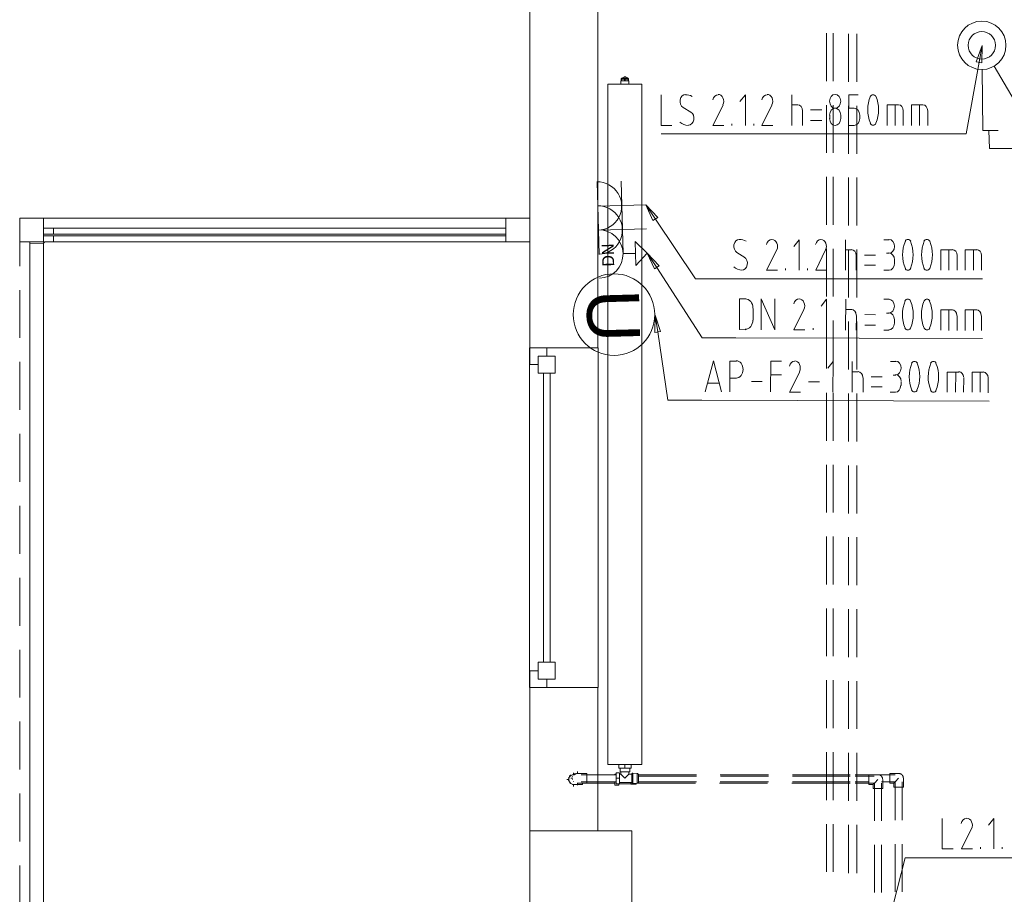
# Model space of a CAD drawing. Header units: millimetres. Extents: x 352 to 350573, y -22 to 37733.
# Tile 71 of 214: x 48812 to 54601, y 13577 to 18721. Entities that reach past the tile are written whole.
import ezdxf

# ---------------------------------------------------------------- set-up
doc = ezdxf.new("R2010")
doc.units = ezdxf.units.MM
for name, color, linetype in [('PDF _0', 1, 'Continuous'), ('PDF _DN-MultiRoom', 5, 'Continuous'), ('PDF _DN-Wifi', 5, 'Continuous'), ('PDF _PD-Socket', 1, 'Continuous'), ('PDF _PD-Socket Text', 1, 'Continuous'), ('PDF _Текст', 7, 'Continuous'), ('PDF$_83$-$Floor$Plan$-$В_Этаж$01_Сводный$M-EQPM', 2, 'Continuous'), ('PDF$_83$-$Floor$Plan$-$В_Этаж$01_Сводный$P-PIPE', 3, 'Continuous')]:
    doc.layers.add(name, color=color, linetype=linetype)
for name, color, linetype, true_color in [('PDF _PD-Lighting', 7, 'Continuous', 0xb80000), ('PDF _PD-Lighting Text', 7, 'Continuous', 0xb80000), ('PDF _PD-Switches', 7, 'Continuous', 0x37dd00), ('PDF$_83$-$Floor$Plan$-$В_Этаж$01_Сводный$A-DETL-MBND', 7, 'Continuous', 0xdd3700), ('PDF$_83$-$Floor$Plan$-$В_Этаж$01_Сводный$P-PIPE-CNTR', 150, 'Continuous', 0x007fff), ('PDF$_83$new_ifc_RVT-1-В_Этаж$01_Сводный$A-COLS', 7, 'Continuous', 0xdddd6e), ('PDF$_83$new_ifc_RVT-1-В_Этаж$01_Сводный$A-DETL-MBND', 7, 'Continuous', 0xbababa), ('PDF$_83$new_ifc_RVT-1-В_Этаж$01_Сводный$A-FLOR-HRAL', 7, 'Continuous', 0xbababa), ('PDF$_83$new_ifc_RVT-1-В_Этаж$01_Сводный$A-GENM', 7, 'Continuous', 0xdd6e6e), ('PDF$_83$new_ifc_RVT-1-В_Этаж$01_Сводный$A-GLAZ', 7, 'Continuous', 0xdcdcdc), ('PDF$_83$new_ifc_RVT-1-В_Этаж$01_Сводный$A-PART', 7, 'Continuous', 0xbababa), ('PDF$_83$new_ifc_RVT-1-В_Этаж$01_Сводный$A-WALL', 7, 'Continuous', 0xdddd6e)]:
    doc.layers.add(name, color=color, linetype=linetype, true_color=true_color)
doc.styles.add('PDF Century Gothic', font='GOTHIC.TTF')
doc.styles.add('PDF YuGothicUI', font='arial.ttf')

msp = doc.modelspace()

# ---------------------------------------------------------------- linework, layer by layer
at = {"layer": 'PDF _0', "color": 82, "lineweight": 0, "true_color": 0x37dd00}
msp.add_lwpolyline([(54452.9, 18470.6), (54377.3, 18048.9), (54176.4, 18048.9), (52583.1, 18048.9)], dxfattribs=at)
at = {"layer": 'PDF _0', "lineweight": 0}
msp.add_lwpolyline([(52549.2, 17547.6), (52786, 17197.5), (52984.9, 17197.5), (54472.8, 17197.5)], dxfattribs=at)
at = {"layer": 'PDF _0', "color": 5, "lineweight": 0}
for points in [[(52557.2, 17263.2), (52823.7, 16849.4), (53022.7, 16849.4), (54472.8, 16845.4)], [(52563.2, 16885.2), (52622.8, 16483.4), (52821.8, 16483.4), (54512.5, 16477.4)]]:
    msp.add_lwpolyline(points, dxfattribs=at)
at = {"layer": 'PDF _0', "color": 12, "lineweight": 0, "true_color": 0xb80000}
msp.add_lwpolyline([(53895.9, 13314.7), (54017.2, 13792.1), (54216.2, 13792.1), (54709.5, 13792.1)], dxfattribs=at)
at = {"layer": 'PDF _DN-MultiRoom', "lineweight": 0}
msp.add_circle((52306.4, 16986.4), 239.7, dxfattribs=at)
at = {"layer": 'PDF _DN-Wifi', "lineweight": 0}
for points in [[(52429.9, 17416.3), (52501.5, 17346.7), (52433.9, 17275.1)], [(52543.3, 17255.2), (52501.5, 17346.7), (52571.1, 17273.1)], [(52545.3, 16881.2), (52547.3, 16982.7), (52579.1, 16887.2)]]:
    msp.add_lwpolyline(points, close=True, dxfattribs=at)
for points in [[(52360.3, 17344.7), (52431.9, 17344.7)], [(52501.5, 17346.7), (52557.2, 17263.2)], [(53080.3, 17078.2), (53044.5, 17078.2), (53044.5, 16899.1), (53080.3, 16897.1)], [(53124.1, 16952.8), (53124.1, 17022.5)], [(53171.9, 16897.1), (53171.9, 17078.2), (53251.4, 16897.1), (53251.4, 17078.2)], [(53555.8, 16897.1), (53555.8, 17076.2), (53523.9, 17036.4)], [(53667.2, 16895.2), (53669.1, 17076.2)], [(53891.9, 17076.2), (53923.8, 17076.2)], [(52547.3, 16982.7), (52563.2, 16885.2)], [(53667.2, 17016.5), (53704.9, 17016.5)], [(53732.8, 16980.7), (53730.8, 16895.2)], [(53844.2, 16984.7), (53780.5, 16986.7)], [(53923.8, 16994.6), (53907.8, 16994.6)], [(54228.1, 16895.2), (54228.1, 17014.5), (54295.7, 17014.5)], [(54275.8, 16893.2), (54275.8, 17014.5)], [(54323.6, 16978.7), (54323.6, 16893.2)], [(54371.3, 16893.2), (54371.3, 17014.5), (54438.9, 17014.5)], [(54419.1, 16893.2), (54419.1, 17014.5)], [(54466.8, 16978.7), (54466.8, 16893.2)], [(53476.2, 16897.1), (53476.2, 16907.1)], [(53780.5, 16925), (53844.2, 16925)], [(53955.6, 16954.8), (53955.6, 16934.9)], [(53923.8, 16895.2), (53891.9, 16895.2)], [(52841.6, 16533.1), (52891.4, 16714.1), (52939.1, 16533.1)], [(52986.9, 16533.1), (52986.9, 16712.2), (53026.6, 16712.2)], [(53225.6, 16533.1), (53227.5, 16712.2), (53291.2, 16712.2)], [(53593.6, 16531.1), (53595.5, 16710.2), (53563.7, 16670.4)], [(53706.9, 16531.1), (53706.9, 16710.2)], [(53931.7, 16710.2), (53963.5, 16710.2)], [(53227.5, 16632.6), (53291.2, 16632.6)], [(53398.6, 16650.5), (53338.9, 16531.1), (53402.6, 16531.1)], [(53706.9, 16650.5), (53742.7, 16650.5)], [(53882, 16620.7), (53818.3, 16620.7)], [(53963.5, 16630.6), (53947.6, 16630.6)], [(54265.9, 16529.2), (54265.9, 16648.5), (54335.5, 16648.5)], [(54313.6, 16529.2), (54315.6, 16648.5)], [(54411.1, 16529.2), (54411.1, 16648.5), (54478.7, 16648.5)], [(54458.8, 16529.2), (54458.8, 16648.5)], [(52925.2, 16582.9), (52857.6, 16582.9)], [(53026.6, 16612.7), (52986.9, 16612.7)], [(53114.2, 16592.8), (53177.8, 16592.8)], [(53450.3, 16590.8), (53514, 16590.8)], [(53770.6, 16614.7), (53770.6, 16531.1)], [(53818.3, 16561), (53882, 16561)], [(53995.4, 16588.8), (53995.4, 16568.9)], [(54363.4, 16612.7), (54361.4, 16529.2)], [(54506.6, 16612.7), (54506.6, 16527.2)], [(53961.5, 16529.2), (53929.7, 16529.2)]]:
    msp.add_lwpolyline(points, dxfattribs=at)
msp.add_lwpolyline([(53423.2, 17057.8, -0.219967), (53422.5, 17016.5), (53362.8, 16897.1), (53428.5, 16897.1)], format="xyb", dxfattribs=at)
for centre, radius, start, end in [((52216.9, 17342.4), 142.2, 271.54553, 91.54553), ((54208.1, 16986.1), 205.9, 157.0504, 202.57074), ((53860, 16986.6), 205.9, 337.0504, 22.57074), ((54319.5, 16986.1), 205.9, 157.0504, 202.57074), ((53971.4, 16986.6), 205.9, 337.0504, 22.57074), ((53352.1, 16674.1), 49.4, 333.84974, 23.47218), ((54247.9, 16620.1), 205.9, 157.0504, 202.57074), ((53897.8, 16622.6), 205.9, 337.0504, 22.57074), ((54359.3, 16620.1), 205.9, 157.0504, 202.57074), ((54009.2, 16620.6), 205.9, 337.0504, 22.57074)]:
    msp.add_arc(centre, radius, start, end, dxfattribs=at)
for points in [[(53395, 17078.8), (53380.1, 17079.1), (53367, 17066.9), (53363, 17049.2)], [(53123, 17024), (53123.1, 17054.2), (53103.1, 17078.8), (53078.4, 17078.9)], [(53423.2, 17057.8), (53417.5, 17070.8), (53406.5, 17078.9), (53394.5, 17078.9)], [(53921.5, 16995.3), (53939.7, 16995.2), (53954.4, 17013.5), (53954.5, 17036)], [(53954.5, 17036), (53954.6, 17058.5), (53939.9, 17076.8), (53921.8, 17076.9)], [(54033.1, 17076.9), (54026.5, 17076.9), (54020.3, 17073.2), (54016.3, 17066.8)], [(54049.9, 17066.7), (54046, 17073.1), (54039.8, 17076.8), (54033.1, 17076.9)], [(54146.5, 17076.9), (54139.9, 17076.9), (54133.7, 17073.2), (54129.7, 17066.8)], [(54163.3, 17066.7), (54159.4, 17073.1), (54153.2, 17076.8), (54146.5, 17076.9)], [(53729.7, 16982.3), (53729.8, 17001.5), (53716.9, 17017.1), (53701, 17017.2)], [(53954.5, 16956.4), (53954.6, 16978.9), (53939.9, 16997.2), (53921.8, 16997.3)], [(54322.5, 16980.3), (54322.6, 16999.5), (54309.7, 17015.1), (54293.8, 17015.2)], [(54465.7, 16980.3), (54465.8, 16999.5), (54452.9, 17015.1), (54437, 17015.2)], [(53078, 16899.8), (53102.8, 16899.7), (53122.9, 16924.2), (53123, 16954.4)], [(53921.5, 16895.8), (53939.7, 16895.8), (53954.4, 16914), (53954.5, 16936.5)], [(54016.2, 16906), (54020.1, 16899.6), (54026.4, 16895.9), (54033, 16895.8)], [(54033, 16895.8), (54039.6, 16895.8), (54045.8, 16899.5), (54049.8, 16905.9)], [(54129.6, 16906), (54133.5, 16899.6), (54139.7, 16895.9), (54146.4, 16895.8)], [(54146.4, 16895.8), (54153, 16895.8), (54159.2, 16899.5), (54163.2, 16905.9)], [(53065.3, 16664), (53065.4, 16692), (53047.2, 16714.7), (53024.7, 16714.8)], [(53369.1, 16712.8), (53354.3, 16713.1), (53341.2, 16700.9), (53337.1, 16683.2)], [(53397.4, 16693.8), (53391.6, 16706.8), (53380.6, 16714.8), (53368.6, 16714.8)], [(53994.3, 16671.9), (53994.3, 16694.5), (53979.7, 16712.8), (53961.6, 16712.8)], [(54072.9, 16710.8), (54066.3, 16710.9), (54060.1, 16707.1), (54056.1, 16700.8)], [(54089.7, 16700.7), (54085.8, 16707.1), (54079.5, 16710.8), (54072.9, 16710.8)], [(54184.3, 16710.8), (54177.7, 16710.9), (54171.5, 16707.1), (54167.5, 16700.8)], [(54201.1, 16700.7), (54197.2, 16707.1), (54190.9, 16710.8), (54184.3, 16710.8)], [(53024.3, 16613.4), (53046.9, 16613.3), (53065.2, 16635.9), (53065.3, 16664)], [(53769.5, 16616.3), (53769.6, 16635.5), (53756.7, 16651.1), (53740.8, 16651.2)], [(53961.3, 16631.3), (53979.4, 16631.2), (53994.2, 16649.4), (53994.3, 16671.9)], [(53994.3, 16592.4), (53994.3, 16614.9), (53979.7, 16633.2), (53961.6, 16633.3)], [(54362.3, 16616.3), (54362.3, 16635.5), (54349.5, 16651.1), (54333.6, 16651.2)], [(54505.5, 16614.3), (54505.6, 16633.5), (54492.7, 16649.1), (54476.8, 16649.2)], [(53959.3, 16529.8), (53977.5, 16529.8), (53992.2, 16548), (53992.3, 16570.5)], [(54056, 16541.9), (54059.9, 16535.6), (54066.1, 16531.8), (54072.8, 16531.8)], [(54072.8, 16531.8), (54079.4, 16531.8), (54085.6, 16535.5), (54089.6, 16541.8)], [(54167.4, 16540), (54171.3, 16533.6), (54177.5, 16529.8), (54184.2, 16529.8)], [(54184.2, 16529.8), (54190.8, 16529.8), (54197, 16533.5), (54201, 16539.8)]]:
    msp.add_open_spline(points, degree=3, dxfattribs=at)
at = {"layer": 'PDF _PD-Lighting', "lineweight": 0}
msp.add_lwpolyline([(54510.6, 18068.8), (54514.5, 17963.3), (57995.6, 17963.3), (57995.6, 20754.1)], dxfattribs=at)
at = {"layer": 'PDF _PD-Lighting Text', "lineweight": 0}
for points in [[(54236.1, 14022.8), (54236.1, 13843.8), (54299.7, 13843.8)], [(54540.4, 13843.8), (54540.4, 14022.8), (54508.6, 13983)], [(54407.1, 13961.1), (54349.4, 13843.8), (54413.1, 13843.8)], [(54460.8, 13843.8), (54460.8, 13853.7)], [(54588.1, 13843.8), (54588.1, 13853.7)]]:
    msp.add_lwpolyline(points, dxfattribs=at)
msp.add_arc((54363.7, 13984), 49.4, 334.03979, 23.66246, dxfattribs=at)
for points in [[(54378.6, 14022.8), (54363.8, 14023), (54350.7, 14010.8), (54346.7, 13993.1)], [(54408.9, 14003.9), (54403.1, 14016.8), (54392.1, 14024.9), (54380.1, 14024.8)]]:
    msp.add_open_spline(points, degree=3, dxfattribs=at)
at = {"layer": 'PDF _PD-Socket', "lineweight": 0}
for points in [[(52497.5, 17489.9), (52215.1, 17482), (52207.1, 17766.4)], [(52356.3, 17485.9), (52348.3, 17770.4)], [(52219, 17340.7), (52211.1, 17623.2), (52493.5, 17631.1)], [(52360.3, 17344.7), (52352.3, 17627.2)]]:
    msp.add_lwpolyline(points, dxfattribs=at)
for centre in [(52208.9, 17624.9), (52212.9, 17483.7)]:
    msp.add_arc(centre, 142.2, 271.54461, 91.54462, dxfattribs=at)
at = {"layer": 'PDF _PD-Socket Text', "lineweight": 0}
msp.add_lwpolyline([(52535.3, 17539.6), (52493.5, 17631.1), (52563.2, 17557.5)], close=True, dxfattribs=at)
for points in [[(52493.5, 17631.1), (52549.2, 17547.6)], [(53394.6, 17247.2), (53394.6, 17426.3), (53362.8, 17386.5)], [(53667.2, 17247.2), (53667.2, 17426.3)], [(53891.9, 17426.3), (53923.8, 17426.3)], [(53028.6, 17350.7), (53074.4, 17322.8)], [(53667.2, 17366.6), (53703, 17366.6)], [(53730.8, 17332.8), (53730.8, 17247.2)], [(53844.2, 17336.8), (53778.5, 17336.8)], [(53923.8, 17346.7), (53907.8, 17346.7)], [(54228.1, 17247.2), (54228.1, 17366.6), (54295.7, 17366.6)], [(54275.8, 17247.2), (54275.8, 17366.6)], [(54323.6, 17332.8), (54323.6, 17247.2)], [(54371.3, 17247.2), (54371.3, 17366.6), (54438.9, 17366.6)], [(54419.1, 17247.2), (54419.1, 17366.6)], [(54466.8, 17332.8), (54466.8, 17247.2)], [(53315.1, 17247.2), (53315.1, 17257.2)], [(53444.4, 17247.2), (53444.4, 17257.2)], [(53778.5, 17277.1), (53844.2, 17277.1)], [(53955.6, 17306.9), (53955.6, 17287)], [(53923.8, 17247.2), (53891.9, 17247.2)]]:
    msp.add_lwpolyline(points, dxfattribs=at)
for points in [[(53263.2, 17407.3, -0.219958), (53263.4, 17366.6), (53203.7, 17247.2), (53267.3, 17247.2)], [(53551.6, 17407.3, -0.219958), (53549.8, 17366.6), (53492.1, 17247.2), (53555.8, 17247.2)]]:
    msp.add_lwpolyline(points, format="xyb", dxfattribs=at)
for centre, radius, start, end in [((53041.2, 17338.7), 89.5, 62.63226, 89.14403), ((54209.2, 17337.7), 205.9, 157.24029, 202.75971), ((53859.1, 17337.7), 205.9, 337.24029, 22.75971), ((54320.6, 17337.7), 205.9, 157.24029, 202.75971), ((53972.5, 17337.7), 205.9, 337.24029, 22.75971)]:
    msp.add_arc(centre, radius, start, end, dxfattribs=at)
for points in [[(53043.4, 17428.3), (53028.2, 17428.2), (53015.1, 17415.2), (53011.6, 17396.9)], [(53234.8, 17428.3), (53220, 17428.4), (53206.9, 17416.2), (53202.9, 17398.5)], [(53263.2, 17407.3), (53257.4, 17420.3), (53246.3, 17428.3), (53234.4, 17428.3)], [(53523.2, 17428.3), (53508.4, 17428.4), (53495.4, 17416.2), (53491.3, 17398.5)], [(53551.6, 17407.3), (53545.8, 17420.3), (53534.7, 17428.3), (53522.8, 17428.3)], [(53955.6, 17387.5), (53955.6, 17410), (53940.9, 17428.3), (53922.8, 17428.3)], [(54034.2, 17428.3), (54027.5, 17428.3), (54021.3, 17424.5), (54017.4, 17418.2)], [(54050.9, 17418.2), (54047, 17424.5), (54040.8, 17428.3), (54034.2, 17428.3)], [(54145.5, 17428.3), (54138.9, 17428.3), (54132.7, 17424.5), (54128.8, 17418.2)], [(54162.3, 17418.2), (54158.4, 17424.5), (54152.2, 17428.3), (54145.5, 17428.3)], [(53011.6, 17396.9), (53008.1, 17378.5), (53015.2, 17359.6), (53028.7, 17351.1)], [(53730.8, 17333.8), (53730.8, 17353), (53717.9, 17368.6), (53702, 17368.6)], [(53922.8, 17346.7), (53940.9, 17346.7), (53955.6, 17365), (53955.6, 17387.5)], [(54323.6, 17333.8), (54323.6, 17353), (54310.7, 17368.6), (54294.7, 17368.6)], [(54466.8, 17333.8), (54466.8, 17353), (54453.9, 17368.6), (54438, 17368.6)], [(53089.4, 17278.6), (53092.9, 17296.9), (53085.8, 17315.9), (53072.3, 17324.4)], [(53955.6, 17307.9), (53955.6, 17330.4), (53940.9, 17348.7), (53922.8, 17348.7)], [(53010.1, 17267.4), (53024.2, 17255.2), (53040.7, 17248.2), (53057.8, 17247.3)], [(53057.6, 17247.2), (53072.8, 17247.3), (53085.9, 17260.3), (53089.4, 17278.6)], [(53922.8, 17247.2), (53940.9, 17247.2), (53955.6, 17265.5), (53955.6, 17288)], [(54017.4, 17257.3), (54021.3, 17251), (54027.5, 17247.2), (54034.2, 17247.2)], [(54034.2, 17247.2), (54040.8, 17247.2), (54047, 17251), (54050.9, 17257.3)], [(54128.8, 17257.3), (54132.7, 17251), (54138.9, 17247.2), (54145.5, 17247.2)], [(54145.5, 17247.2), (54152.2, 17247.2), (54158.4, 17251), (54162.3, 17257.3)]]:
    msp.add_open_spline(points, degree=3, dxfattribs=at)
at = {"layer": 'PDF _PD-Switches', "lineweight": 0}
msp.add_lwpolyline([(54435, 18472.6), (54470.8, 18568), (54468.8, 18466.6)], close=True, dxfattribs=at)
for points in [[(54470.8, 18568), (54452.9, 18470.6)], [(54470.8, 18426.8), (54474.8, 18068.8), (54564.3, 18068.8)], [(54542.4, 18446.7), (54723.4, 18138.4), (54801, 18182.1)], [(52583.1, 18279.6), (52583.1, 18098.6), (52646.7, 18098.6)], [(53078.4, 18098.6), (53078.4, 18279.6), (53046.5, 18239.8)], [(53350.9, 18098.6), (53350.9, 18279.6)], [(53718.9, 18200), (53687, 18200), (53687, 18279.6), (53742.7, 18279.6)], [(52712.4, 18204), (52758.1, 18176.2)], [(52947.1, 18218), (52887.4, 18098.6), (52951.1, 18098.6)], [(53233.5, 18218), (53175.8, 18098.6), (53239.5, 18098.6)], [(53350.9, 18219.9), (53386.7, 18219.9)], [(53414.5, 18184.1), (53414.5, 18098.6)], [(53527.9, 18190.1), (53462.3, 18190.1)], [(53911.8, 18098.6), (53911.8, 18219.9), (53979.5, 18219.9)], [(53959.6, 18098.6), (53959.6, 18219.9)], [(54007.3, 18184.1), (54007.3, 18098.6)], [(54055, 18098.6), (54055, 18219.9), (54122.7, 18219.9)], [(54102.8, 18098.6), (54102.8, 18219.9)], [(54150.5, 18184.1), (54150.5, 18098.6)], [(53462.3, 18128.4), (53527.9, 18128.4)], [(53575.7, 18138.4), (53575.7, 18158.3)], [(53639.3, 18158.3), (53639.3, 18138.4)], [(53750.7, 18138.4), (53750.7, 18158.3)], [(52998.8, 18098.6), (52998.8, 18108.5)], [(53128.1, 18098.6), (53128.1, 18108.5)], [(53687, 18098.6), (53718.9, 18098.6)]]:
    msp.add_lwpolyline(points, dxfattribs=at)
for radius in [142.2, 80.6]:
    msp.add_circle((54468.7, 18569.8), radius, dxfattribs=at)
for centre, radius, start, end in [((52724.9, 18190.1), 89.5, 62.63226, 89.14403), ((52901.6, 18240.8), 49.4, 334.04097, 23.66139), ((53190.1, 18240.8), 49.4, 334.04097, 23.66139), ((54004.3, 18191.1), 205.9, 157.24029, 202.75971), ((53656.2, 18191.1), 205.9, 337.24029, 22.75971)]:
    msp.add_arc(centre, radius, start, end, dxfattribs=at)
for points in [[(52695.3, 18250.2), (52691.8, 18231.9), (52698.9, 18213), (52712.4, 18204.5)], [(52727.1, 18281.6), (52712, 18281.5), (52698.8, 18268.6), (52695.3, 18250.2)], [(52918.5, 18279.6), (52903.7, 18279.8), (52890.7, 18267.6), (52886.6, 18249.9)], [(52946.9, 18260.7), (52941.1, 18273.7), (52930, 18281.7), (52918.1, 18281.6)], [(53207, 18279.6), (53192.2, 18279.8), (53179.1, 18267.6), (53175.1, 18249.9)], [(53235.3, 18260.7), (53229.5, 18273.7), (53218.5, 18281.7), (53206.5, 18281.6)], [(53606.5, 18281.6), (53588.4, 18281.6), (53573.7, 18263.3), (53573.7, 18240.8)], [(53573.7, 18240.8), (53573.7, 18218.3), (53588.4, 18200), (53606.5, 18200)], [(53639.3, 18240.8), (53639.3, 18263.3), (53624.6, 18281.6), (53606.5, 18281.6)], [(53606.5, 18200), (53624.6, 18200), (53639.3, 18218.3), (53639.3, 18240.8)], [(53829.3, 18279.6), (53822.6, 18279.6), (53816.4, 18275.9), (53812.5, 18269.5)], [(53846.1, 18269.5), (53842.1, 18275.9), (53835.9, 18279.6), (53829.3, 18279.6)], [(53414.5, 18185.1), (53414.5, 18204.4), (53401.6, 18219.9), (53385.7, 18219.9)], [(53606.5, 18200), (53588.4, 18200), (53573.7, 18181.8), (53573.7, 18159.3)], [(53639.3, 18159.3), (53639.3, 18181.8), (53624.6, 18200), (53606.5, 18200)], [(53750.7, 18159.3), (53750.7, 18181.8), (53736, 18200), (53717.9, 18200)], [(54007.3, 18185.1), (54007.3, 18204.4), (53994.4, 18219.9), (53978.5, 18219.9)], [(54150.5, 18185.1), (54150.5, 18204.4), (54137.6, 18219.9), (54121.7, 18219.9)], [(52743.3, 18100.6), (52758.5, 18100.7), (52771.6, 18113.6), (52775.1, 18132)], [(52775.1, 18132), (52778.6, 18150.3), (52771.6, 18169.2), (52758, 18177.7)], [(53573.7, 18139.4), (53573.7, 18116.9), (53588.4, 18098.6), (53606.5, 18098.6)], [(53606.5, 18098.6), (53624.6, 18098.6), (53639.3, 18116.9), (53639.3, 18139.4)], [(53717.9, 18098.6), (53736, 18098.6), (53750.7, 18116.9), (53750.7, 18139.4)], [(52693.8, 18118.8), (52707.9, 18106.5), (52724.4, 18099.6), (52741.5, 18098.7)], [(53812.5, 18110.7), (53816.4, 18104.3), (53822.6, 18100.6), (53829.3, 18100.6)], [(53829.3, 18100.6), (53835.9, 18100.6), (53842.1, 18104.3), (53846.1, 18110.7)]]:
    msp.add_open_spline(points, degree=3, dxfattribs=at)
at = {"layer": 'PDF$_83$-$Floor$Plan$-$В_Этаж$01_Сводный$A-DETL-MBND', "color": 220, "lineweight": 0, "true_color": 0xff00bf}
for points in [[(53555.8, 18641.6), (53555.8, 18359.2)], [(53595.5, 18359.2), (53595.5, 18641.6)], [(53555.8, 18218), (53555.8, 17937.5)], [(53595.5, 17937.5), (53595.5, 18218)], [(53555.8, 17796.2), (53555.8, 17513.8)], [(53595.5, 17513.8), (53595.5, 17796.2)], [(53555.8, 17372.6), (53555.8, 17092.1)], [(53595.5, 17092.1), (53595.5, 17372.6)], [(53555.8, 16950.9), (53555.8, 16668.4)], [(53595.5, 16668.4), (53595.5, 16950.9)], [(53555.8, 16527.2), (53555.8, 16244.7)], [(53595.5, 16244.7), (53595.5, 16527.2)], [(53555.8, 16103.5), (53555.8, 15823)], [(53595.5, 15823), (53595.5, 16103.5)], [(53555.8, 15681.8), (53555.8, 15399.3)], [(53595.5, 15399.3), (53595.5, 15681.8)], [(53555.8, 15258.1), (53555.8, 14977.6)], [(53595.5, 14977.6), (53595.5, 15258.1)], [(53555.8, 14836.4), (53555.8, 14553.9)], [(53595.5, 14553.9), (53595.5, 14836.4)], [(53555.8, 14412.7), (53555.8, 14130.2)], [(53595.5, 14130.2), (53595.5, 14412.7)], [(53555.8, 13989), (53555.8, 13708.5)], [(53595.5, 13708.5), (53595.5, 13989)]]:
    msp.add_lwpolyline(points, dxfattribs=at)
at = {"layer": 'PDF$_83$-$Floor$Plan$-$В_Этаж$01_Сводный$A-DETL-MBND', "color": 150, "lineweight": 0, "true_color": 0x007fff}
for points in [[(53685.1, 18637.7), (53685.1, 18355.2)], [(53734.8, 18355.2), (53734.8, 18637.7)], [(53685.1, 18214), (53685.1, 17931.5)], [(53734.8, 17931.5), (53734.8, 18214)], [(53685.1, 17792.3), (53685.1, 17509.8)], [(53734.8, 17509.8), (53734.8, 17792.3)], [(53685.1, 17368.6), (53685.1, 17086.1)], [(53734.8, 17086.1), (53734.8, 17368.6)], [(53685.1, 16944.9), (53685.1, 16664.4)], [(53734.8, 16664.4), (53734.8, 16944.9)], [(53685.1, 16523.2), (53685.1, 16240.7)], [(53734.8, 16240.7), (53734.8, 16523.2)], [(53685.1, 16099.5), (53685.1, 15817)], [(53734.8, 15817), (53734.8, 16099.5)], [(53685.1, 15677.8), (53685.1, 15395.3)], [(53734.8, 15395.3), (53734.8, 15677.8)], [(53685.1, 15254.1), (53685.1, 14971.6)], [(53734.8, 14971.6), (53734.8, 15254.1)], [(53685.1, 14830.4), (53685.1, 14549.9)], [(53734.8, 14549.9), (53734.8, 14830.4)], [(53685.1, 14408.7), (53685.1, 14126.2)], [(53734.8, 14126.2), (53734.8, 14408.7)], [(53685.1, 13985), (53685.1, 13702.5)], [(53734.8, 13702.5), (53734.8, 13985)]]:
    msp.add_lwpolyline(points, dxfattribs=at)
at = {"layer": 'PDF$_83$-$Floor$Plan$-$В_Этаж$01_Сводный$A-DETL-MBND', "color": 5, "lineweight": 0}
for points in [[(52042, 14259.5), (52040, 14257.5)], [(52040, 14245.6), (52042, 14243.6)], [(52048, 14271.4), (52048, 14271.4)], [(52053.9, 14275.4), (52052, 14273.4)], [(52061.9, 14279.4), (52061.9, 14279.4)], [(52061.9, 14279.4), (52063.9, 14279.4), (52065.9, 14279.4), (52067.9, 14279.4)], [(52791.9, 14271.4), (52449.8, 14271.4)], [(53213.6, 14271.4), (52933.2, 14271.4)], [(53695, 14271.4), (53354.9, 14271.4)], [(53836.2, 14271.4), (53724.8, 14271.4)], [(53804.4, 14279.4), (53804.4, 14279.4)], [(53858.1, 14251.6), (53840.2, 14233.7), (53832.3, 14227.7), (53830.3, 14223.7)], [(52048, 14233.7), (52048, 14231.7)], [(52067.9, 14223.7), (52065.9, 14223.7), (52063.9, 14223.7), (52061.9, 14223.7)], [(52439.8, 14231.7), (52786, 14231.7)], [(52927.2, 14231.7), (53209.6, 14231.7)], [(53350.9, 14231.7), (53695, 14231.7)], [(53724.8, 14231.7), (53836.2, 14231.7)], [(53838.2, 14231.7), (53838.2, 14008.9)], [(53878, 14008.9), (53878, 14231.7)], [(53838.2, 13867.6), (53838.2, 13587.2)], [(53878, 13587.2), (53878, 13867.6)]]:
    msp.add_lwpolyline(points, dxfattribs=at)
at = {"layer": 'PDF$_83$-$Floor$Plan$-$В_Этаж$01_Сводный$A-DETL-MBND', "color": 1, "lineweight": 0}
for points in [[(52071.8, 14279.4), (52073.8, 14281.4), (52075.8, 14283.4), (52077.8, 14283.4), (52077.8, 14285.4), (52079.8, 14285.4), (52081.8, 14285.4), (52083.8, 14287.4)], [(52077.8, 14283.4), (52075.8, 14281.4)], [(52085.8, 14287.4), (52087.8, 14287.4), (52089.7, 14287.4), (52091.7, 14287.4)], [(52791.9, 14279.4), (52449.8, 14279.4)], [(53213.6, 14279.4), (52931.2, 14279.4)], [(53695, 14279.4), (53354.9, 14279.4)], [(53959.6, 14279.4), (53724.8, 14279.4)], [(53979.5, 14259.5), (53961.5, 14241.6), (53955.6, 14235.6), (53951.6, 14231.7)], [(52449.8, 14239.6), (52791.9, 14239.6)], [(52931.2, 14239.6), (53213.6, 14239.6)], [(53354.9, 14239.6), (53695, 14239.6)], [(53724.8, 14239.6), (53804.4, 14239.6)], [(53878, 14239.6), (53959.6, 14239.6), (53959.6, 14012.9)], [(54001.3, 14012.9), (54001.3, 14239.6)], [(53959.6, 13871.6), (53959.6, 13591.2)], [(54001.3, 13591.2), (54001.3, 13871.6)]]:
    msp.add_lwpolyline(points, dxfattribs=at)
at = {"layer": 'PDF$_83$-$Floor$Plan$-$В_Этаж$01_Сводный$A-DETL-MBND', "color": 5, "lineweight": 0}
msp.add_lwpolyline([(53858.1, 14279.4), (53804.4, 14279.4), (53804.4, 14223.7), (53830.3, 14223.7), (53830.3, 14199.8), (53886, 14199.8), (53886, 14251.6, 0.43607)], format="xyb", close=True, dxfattribs=at)
at = {"layer": 'PDF$_83$-$Floor$Plan$-$В_Этаж$01_Сводный$A-DETL-MBND', "color": 1, "lineweight": 0}
msp.add_lwpolyline([(53927.7, 14287.4), (53927.7, 14231.7), (53951.6, 14231.7), (53951.6, 14207.8), (54009.3, 14207.8), (54009.3, 14259.5), (54009.3, 14261.5), (54007.3, 14261.5), (54007.3, 14263.5), (54007.3, 14265.5), (54007.3, 14267.5), (54007.3, 14269.5), (54005.3, 14271.4), (54005.3, 14273.4), (54003.3, 14275.4), (54003.3, 14277.4), (54001.3, 14277.4), (54001.3, 14279.4), (53999.3, 14279.4), (53999.3, 14281.4), (53997.4, 14281.4), (53997.4, 14283.4), (53995.4, 14283.4), (53993.4, 14285.4), (53991.4, 14285.4), (53989.4, 14285.4), (53987.4, 14287.4), (53985.4, 14287.4), (53983.4, 14287.4), (53981.4, 14287.4), (53979.5, 14287.4)], close=True, dxfattribs=at)
at = {"layer": 'PDF$_83$-$Floor$Plan$-$В_Этаж$01_Сводный$A-DETL-MBND', "color": 5, "lineweight": 0}
msp.add_arc((52067.9, 14252.6), 28, 106.50436, 253.49564, dxfattribs=at)
at = {"layer": 'PDF$_83$-$Floor$Plan$-$В_Этаж$01_Сводный$M-EQPM', "lineweight": 0}
for points in [[(52348.3, 18361.2), (52346.3, 18361.2), (52346.3, 18341.3)], [(52348.3, 18371.1), (52348.3, 18361.2), (52350.3, 18361.2), (52350.3, 18371.1)], [(52350.3, 18375.1), (52352.3, 18377.1), (52356.3, 18379.1), (52362.3, 18381.1), (52366.2, 18381.1)], [(52368.2, 18361.2), (52350.3, 18361.2)], [(52376.2, 18375.1), (52376.2, 18385), (52366.2, 18385), (52366.2, 18375.1)], [(52368.2, 18371.1), (52368.2, 18361.2), (52372.2, 18361.2), (52372.2, 18371.1)], [(52390.1, 18361.2), (52372.2, 18361.2)], [(52390.1, 18375.1), (52388.1, 18377.1), (52386.1, 18379.1), (52380.2, 18381.1), (52376.2, 18381.1)], [(52390.1, 18371.1), (52390.1, 18361.2), (52392.1, 18361.2), (52392.1, 18371.1)], [(52394.1, 18341.3), (52394.1, 18361.2), (52392.1, 18361.2)], [(52408, 14341.1), (52408, 14319.2), (52370.2, 14319.2), (52334.4, 14319.2), (52334.4, 14341.1)], [(52342.4, 14319.2), (52342.4, 14297.3), (52400.1, 14297.3), (52400.1, 14319.2)], [(52370.2, 14341.1), (52370.2, 14319.2)], [(52310.5, 14279.4), (52310.5, 14283.4), (52318.5, 14283.4)], [(52338.4, 14227.7), (52318.5, 14227.7), (52318.5, 14259.5), (52318.5, 14291.3), (52338.4, 14291.3), (52338.4, 14259.5), (52338.4, 14227.7), (52406, 14227.7)], [(52318.5, 14259.5), (52338.4, 14259.5)], [(52346.3, 14297.3), (52346.3, 14283.4), (52338.4, 14283.4)], [(52394.1, 14283.4), (52392.1, 14281.4), (52386.1, 14275.4), (52370.2, 14259.5), (52354.3, 14275.4), (52348.3, 14281.4), (52346.3, 14283.4)], [(52394.1, 14297.3), (52394.1, 14283.4), (52410, 14283.4), (52410, 14281.4), (52410, 14283.4), (52410, 14285.4), (52410, 14287.4), (52412, 14287.4), (52412, 14289.4), (52414, 14289.4), (52416, 14289.4)], [(52410, 14285.4), (52410, 14283.4), (52410, 14281.4), (52410, 14279.4), (52410, 14277.4), (52410, 14275.4), (52410, 14273.4), (52410, 14271.4), (52410, 14269.5), (52410, 14267.5), (52410, 14265.5), (52410, 14263.5), (52410, 14261.5), (52410, 14259.5), (52410, 14257.5), (52410, 14255.5), (52410, 14253.5), (52410, 14251.6), (52410, 14249.6), (52410, 14247.6), (52410, 14245.6), (52410, 14243.6), (52410, 14241.6), (52410, 14239.6), (52410, 14237.6), (52410, 14235.6), (52410, 14233.7)], [(52449.8, 14249.6), (52449.8, 14247.6), (52449.8, 14245.6), (52449.8, 14243.6), (52449.8, 14241.6), (52449.8, 14239.6), (52449.8, 14237.6), (52449.8, 14235.6), (52447.8, 14235.6), (52447.8, 14233.7), (52445.8, 14233.7), (52443.8, 14233.7), (52443.8, 14231.7), (52441.8, 14231.7), (52416, 14229.7), (52416, 14289.4), (52441.8, 14287.4), (52443.8, 14287.4), (52445.8, 14287.4), (52445.8, 14285.4), (52447.8, 14285.4), (52447.8, 14283.4), (52449.8, 14283.4), (52449.8, 14281.4), (52449.8, 14279.4), (52449.8, 14277.4), (52449.8, 14275.4), (52449.8, 14273.4), (52449.8, 14271.4)], [(52441.8, 14231.7), (52441.8, 14287.4)], [(52449.8, 14241.6), (52449.8, 14243.6), (52449.8, 14245.6), (52449.8, 14247.6), (52449.8, 14249.6), (52449.8, 14251.6), (52449.8, 14253.5), (52449.8, 14255.5), (52449.8, 14257.5), (52449.8, 14259.5), (52449.8, 14261.5), (52449.8, 14263.5), (52449.8, 14265.5), (52449.8, 14267.5), (52449.8, 14269.5), (52449.8, 14271.4), (52449.8, 14273.4), (52449.8, 14275.4), (52449.8, 14277.4)], [(52334.4, 14227.7), (52334.4, 14219.7), (52310.5, 14219.7), (52310.5, 14239.6)], [(52338.4, 14235.6), (52410, 14235.6)], [(52406, 14235.6), (52406, 14225.7), (52435.9, 14225.7), (52435.9, 14231.7)], [(52416, 14229.7), (52414, 14229.7), (52412, 14229.7), (52412, 14231.7), (52410, 14231.7), (52410, 14233.7), (52410, 14235.6), (52410, 14237.6)]]:
    msp.add_lwpolyline(points, dxfattribs=at)
for points in [[(52390.1, 18371.1), (52392.1, 18371.1), (52392.1, 18375.1), (52348.3, 18375.1), (52348.3, 18371.1), (52350.3, 18371.1), (52368.2, 18371.1), (52372.2, 18371.1)], [(52270.8, 18341.3), (52270.8, 14341.1), (52469.7, 14341.1), (52469.7, 18341.3)], [(52469.7, 18341.3), (52469.7, 14341.1), (52270.8, 14341.1), (52270.8, 18341.3)]]:
    msp.add_lwpolyline(points, close=True, dxfattribs=at)
at = {"layer": 'PDF$_83$-$Floor$Plan$-$В_Этаж$01_Сводный$P-PIPE', "color": 5, "lineweight": 0}
for points in [[(52071.8, 14279.4), (52067.9, 14279.4)], [(52067.9, 14223.7), (52121.6, 14223.7), (52121.6, 14231.7)], [(52089.7, 14231.7), (52091.7, 14231.7)], [(52145.4, 14231.7), (52310.5, 14231.7)]]:
    msp.add_lwpolyline(points, dxfattribs=at)
at = {"layer": 'PDF$_83$-$Floor$Plan$-$В_Этаж$01_Сводный$P-PIPE', "color": 1, "lineweight": 0}
for points in [[(52091.7, 14231.7), (52145.4, 14231.7), (52145.4, 14259.5), (52145.4, 14287.4), (52091.7, 14287.4)], [(52318.5, 14279.4), (52113.6, 14279.4)], [(52113.6, 14239.6), (52318.5, 14239.6)]]:
    msp.add_lwpolyline(points, dxfattribs=at)
at = {"layer": 'PDF$_83$-$Floor$Plan$-$В_Этаж$01_Сводный$P-PIPE', "color": 5, "lineweight": 0}
for start, end in [(163.32187, 166.67487), (193.32513, 196.67813), (133.32439, 136.67561), (119.99829, 126.50721), (222.73691, 227.33962)]:
    msp.add_arc((52065.7, 14253.1), 28.8, start, end, dxfattribs=at)
at = {"layer": 'PDF$_83$-$Floor$Plan$-$В_Этаж$01_Сводный$P-PIPE', "color": 1, "lineweight": 0}
for start, end in [(163.32187, 166.67487), (193.32513, 196.67813), (133.32439, 136.67561), (119.99829, 126.50721), (222.73691, 227.33962)]:
    msp.add_arc((52089.6, 14261.1), 28.8, start, end, dxfattribs=at)
at = {"layer": 'PDF$_83$-$Floor$Plan$-$В_Этаж$01_Сводный$P-PIPE-CNTR', "color": 5, "lineweight": 0}
for points in [[(52028.1, 14251.6), (52040, 14251.6)], [(52067.9, 14279.4), (52067.9, 14291.3)], [(52067.9, 14211.8), (52067.9, 14223.7)]]:
    msp.add_lwpolyline(points, dxfattribs=at)
at = {"layer": 'PDF$_83$-$Floor$Plan$-$В_Этаж$01_Сводный$P-PIPE-CNTR', "color": 1, "lineweight": 0}
for points in [[(52052, 14259.5), (52063.9, 14259.5)], [(52091.7, 14287.4), (52091.7, 14299.3)], [(52091.7, 14219.7), (52091.7, 14231.7)]]:
    msp.add_lwpolyline(points, dxfattribs=at)
at = {"layer": 'PDF$_83$new_ifc_RVT-1-В_Этаж$01_Сводный$A-COLS', "lineweight": 0}
for points in [[(48811.6, 17414.3), (48950.8, 17414.3), (48950.8, 17553.6), (48811.6, 17553.6)], [(51670, 17414.3), (51811.3, 17414.3), (51811.3, 17553.6), (51670, 17553.6)], [(51811.3, 13352.5), (52410, 13352.5), (52410, 13951.2), (51811.3, 13951.2)]]:
    msp.add_lwpolyline(points, close=True, dxfattribs=at)
at = {"layer": 'PDF$_83$new_ifc_RVT-1-В_Этаж$01_Сводный$A-DETL-MBND', "lineweight": 0}
for points in [[(48811.6, 17414.3), (48811.6, 17271.1)], [(48811.6, 17129.9), (48811.6, 16849.4)], [(48811.6, 16708.2), (48811.6, 16425.7)], [(48811.6, 16284.5), (48811.6, 16002)], [(48811.6, 15860.8), (48811.6, 15580.3)], [(48811.6, 15439.1), (48811.6, 15156.6)], [(48811.6, 15015.4), (48811.6, 14734.9)], [(48811.6, 14593.7), (48811.6, 14311.2)], [(48811.6, 14170), (48811.6, 13887.5)], [(48811.6, 13746.3), (48811.6, 13465.8)]]:
    msp.add_lwpolyline(points, dxfattribs=at)
at = {"layer": 'PDF$_83$new_ifc_RVT-1-В_Этаж$01_Сводный$A-FLOR-HRAL', "lineweight": 0}
for points in [[(48950.8, 17493.9), (48958.8, 17493.9), (49010.5, 17493.9), (49010.5, 17460.1), (49010.5, 17493.9), (51670, 17493.9)], [(51670, 17414.3), (49010.5, 17414.3), (49010.5, 17450.1), (49010.5, 17414.3), (48962.8, 17414.3), (48958.8, 17414.3), (48956.8, 17412.3), (48954.8, 17410.3), (48952.8, 17408.4), (48950.8, 17406.4), (48950.8, 17402.4), (48871.3, 17406.4), (48871.3, 17414.3), (48871.3, 17406.4)], [(48871.3, 4299.8), (48871.3, 17406.4), (48950.8, 17402.4), (48950.8, 4299.8)]]:
    msp.add_lwpolyline(points, dxfattribs=at)
at = {"layer": 'PDF$_83$new_ifc_RVT-1-В_Этаж$01_Сводный$A-GENM', "lineweight": 0}
msp.add_lwpolyline([(48950.8, 17553.6), (51670, 17553.6)], dxfattribs=at)
msp.add_lwpolyline([(52213.1, 14792.6), (52213.1, 16791.7), (51809.3, 16791.7), (51809.3, 14792.6)], close=True, dxfattribs=at)
at = {"layer": 'PDF$_83$new_ifc_RVT-1-В_Этаж$01_Сводный$A-GLAZ', "lineweight": 0}
for points in [[(51910.7, 16742), (51910.7, 16791.7), (51811.3, 16791.7), (51811.3, 16692.3), (51861, 16692.3), (51861, 16742)], [(51861, 16742), (51861, 16642.5), (51960.4, 16642.5), (51960.4, 16742)], [(51861, 14941.8), (51861, 14842.3), (51960.4, 14842.3), (51960.4, 14941.8)], [(51910.7, 14792.6), (51910.7, 14842.3), (51861, 14842.3), (51861, 14892.1), (51811.3, 14892.1), (51811.3, 14792.6)]]:
    msp.add_lwpolyline(points, close=True, dxfattribs=at)
at = {"layer": 'PDF$_83$new_ifc_RVT-1-В_Этаж$01_Сводный$A-GLAZ', "color": 9, "lineweight": 0, "true_color": 0xbababa}
for points in [[(51890.8, 16642.5), (51890.8, 14941.8)], [(51930.6, 14941.8), (51930.6, 16642.5)]]:
    msp.add_lwpolyline(points, dxfattribs=at)
at = {"layer": 'PDF$_83$new_ifc_RVT-1-В_Этаж$01_Сводный$A-PART', "lineweight": 0}
for points in [[(48950.8, 17493.9), (48958.8, 17493.9), (49010.5, 17493.9), (49010.5, 17460.1), (49010.5, 17493.9), (51670, 17493.9)], [(51670, 17414.3), (49010.5, 17414.3), (49010.5, 17450.1), (49010.5, 17414.3), (48962.8, 17414.3), (48958.8, 17414.3), (48956.8, 17412.3), (48954.8, 17410.3), (48952.8, 17408.4), (48950.8, 17406.4), (48950.8, 17402.4), (48871.3, 17406.4), (48871.3, 17414.3), (48871.3, 17406.4)], [(48871.3, 4299.8), (48871.3, 17406.4), (48950.8, 17402.4), (48950.8, 4299.8)]]:
    msp.add_lwpolyline(points, dxfattribs=at)
at = {"layer": 'PDF$_83$new_ifc_RVT-1-В_Этаж$01_Сводный$A-WALL', "lineweight": 0}
for points in [[(52211.1, 16791.7), (52211.1, 21551.8), (51811.3, 21551.8), (51811.3, 16791.7)], [(48950.8, 17450.1), (51670, 17450.1), (51670, 17460.1), (48950.8, 17460.1)], [(52211.1, 13951.2), (52211.1, 14792.6), (51811.3, 14792.6), (51811.3, 13951.2)]]:
    msp.add_lwpolyline(points, close=True, dxfattribs=at)

# ---------------------------------------------------------------- texts
at = {"layer": 'PDF _Текст', "color": 5, "attachment_point": 4}
for s, insert, char_height, rotation, style in [('DN', (52272.5, 17268.9), 69.99, 91.59323, 'PDF Century Gothic'), ('U', (52296, 17134.2), 308.5, 271.54912, 'PDF YuGothicUI')]:
    msp.add_mtext(s, dxfattribs=dict(at, insert=insert, char_height=char_height, rotation=rotation, style=style))

doc.saveas('drawing.dxf')
